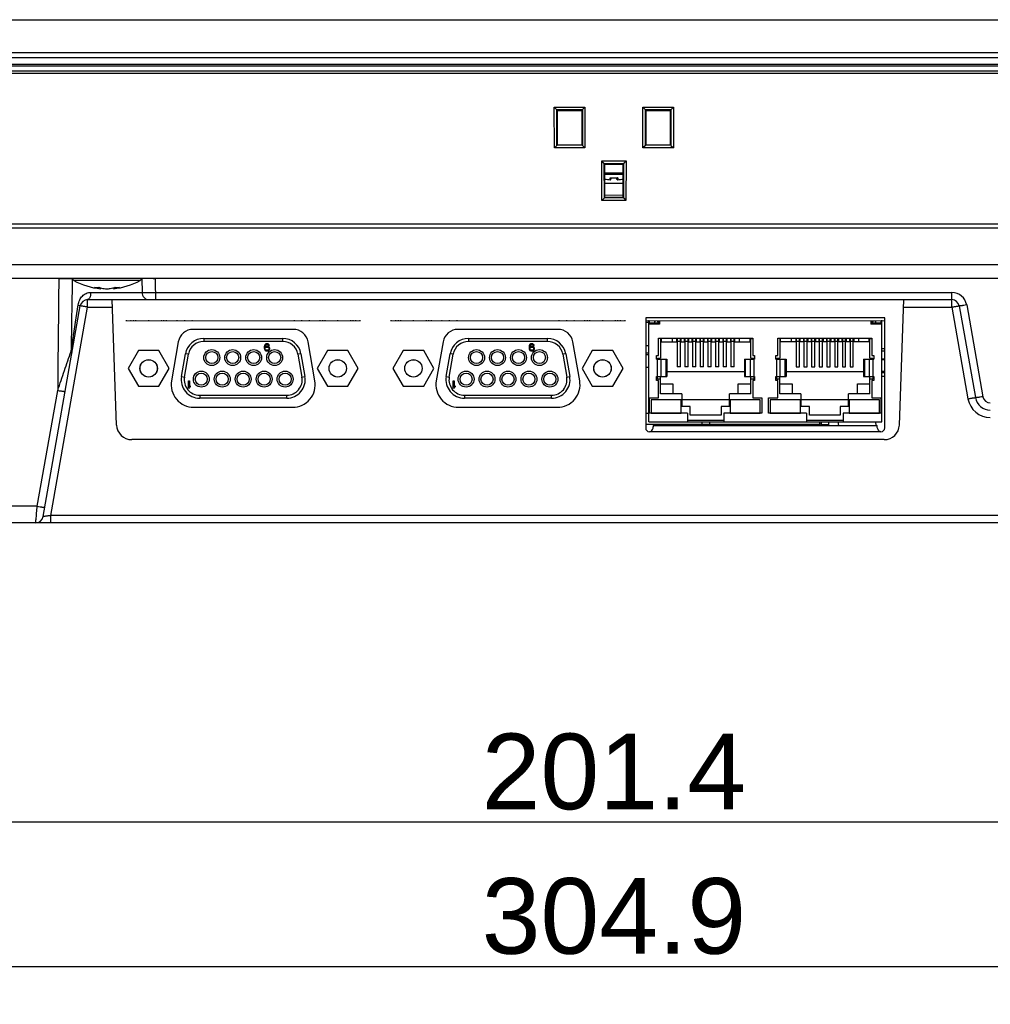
# Model space of a CAD drawing. Header units: millimetres. Extents: x 0 to 1189, y 0 to 841.
# Tile 2 of 29: x 304 to 433, y 186 to 316. Entities that reach past the tile are written whole.
import ezdxf

# ---------------------------------------------------------------- set-up
doc = ezdxf.new("R2010")
doc.units = ezdxf.units.MM
doc.layers.add('11_COMPONENTS', color=7, linetype='Continuous')
doc.styles.get("Standard").update_dxf_attribs({"font": 'ARIAL.TTF'})
doc.dimstyles.new('WALL', dxfattribs={"dimtxt": 10, "dimasz": 8, "dimexe": 5, "dimexo": 5, "dimgap": 1.5, "dimtad": 1, "dimtoh": 1, "dimdsep": 46, "dimtxsty": 'Standard', "dimcen": 0, "dimadec": 0, "dimazin": 0, "dimtp": 0.001, "dimtm": 0.001, "dimtfac": 1, "dimtofl": 0, "dimtmove": 0, "dimatfit": 3, "dimfxl": 1, "dimtolj": 1, "dimarcsym": 0})

# ---------------------------------------------------------------- blocks, each defined once
blk = doc.blocks.new('*D23')
at = {"color": 0, "lineweight": -2}
for p, q in [((230.45, 304.33), (230.45, 186.3)), ((535.33, 304.33), (535.33, 186.3)), ((238.45, 191.3), (527.33, 191.3))]:
    blk.add_line(p, q, dxfattribs=at)
at = {"color": 0}
for points in [[(238.45, 192.63), (238.45, 189.97), (230.45, 191.3)], [(527.33, 192.63), (527.33, 189.97), (535.33, 191.3)]]:
    blk.add_solid(points, dxfattribs=at)
at = {"layer": 'Defpoints', "color": 0}
for p in [(230.45, 309.33), (535.33, 309.33), (535.33, 191.3)]:
    blk.add_point(p, dxfattribs=at)
at = {"color": 0, "insert": (382.89, 197.91), "char_height": 10, "attachment_point": 5}
blk.add_mtext('\\A1;304.9', dxfattribs=at)
blk = doc.blocks.new('*D24')
at = {"color": 0, "lineweight": -2}
for p, q in [((282.19, 277.23), (282.19, 205.4)), ((483.59, 277.23), (483.59, 205.4)), ((290.19, 210.4), (475.59, 210.4))]:
    blk.add_line(p, q, dxfattribs=at)
at = {"color": 0}
for points in [[(290.19, 211.73), (290.19, 209.07), (282.19, 210.4)], [(475.59, 211.73), (475.59, 209.07), (483.59, 210.4)]]:
    blk.add_solid(points, dxfattribs=at)
at = {"layer": 'Defpoints', "color": 0}
for p in [(282.19, 282.23), (483.59, 282.23), (483.59, 210.4)]:
    blk.add_point(p, dxfattribs=at)
at = {"color": 0, "insert": (382.89, 217.01), "char_height": 10, "attachment_point": 5}
blk.add_mtext('\\A1;201.4', dxfattribs=at)

msp = doc.modelspace()

# ---------------------------------------------------------------- linework, layer by layer
at = {"layer": '11_COMPONENTS', "linetype": 'Continuous'}
for p, q in [((226.734, 316.43), (539.041, 316.43)), ((222.888, 311.43), (542.888, 311.43)), ((224.41, 312.087), (541.366, 312.087)), ((541.188, 310.53), (224.588, 310.53)), ((539.883, 310.28), (225.893, 310.28)), ((539.507, 309.63), (226.268, 309.63)), ((538.988, 309.33), (226.788, 309.33)), ((375.025, 299.48), (375.012, 304.885)), ((375.322, 304.57), (375.012, 304.885)), ((375.012, 304.885), (379.064, 304.885)), ((375.322, 304.57), (378.754, 304.57)), ((375.322, 304.57), (375.346, 304.568)), ((375.357, 299.801), (375.346, 304.568)), ((375.438, 304.43), (375.346, 304.568)), ((378.638, 304.43), (378.73, 304.568)), ((378.73, 304.568), (378.718, 299.801)), ((378.73, 304.568), (378.754, 304.57)), ((378.754, 304.57), (379.064, 304.885)), ((379.064, 304.885), (379.051, 299.48)), ((386.725, 299.48), (386.712, 304.885)), ((386.712, 304.885), (390.764, 304.885)), ((387.022, 304.57), (386.712, 304.885)), ((387.022, 304.57), (390.454, 304.57)), ((387.022, 304.57), (387.046, 304.568)), ((387.057, 299.801), (387.046, 304.568)), ((387.138, 304.43), (387.046, 304.568)), ((390.338, 304.43), (390.43, 304.568)), ((390.43, 304.568), (390.418, 299.801)), ((390.43, 304.568), (390.454, 304.57)), ((390.454, 304.57), (390.764, 304.885)), ((390.764, 304.885), (390.751, 299.48)), ((375.438, 299.83), (375.438, 304.43)), ((375.438, 304.43), (378.638, 304.43)), ((378.638, 304.43), (378.638, 299.83)), ((387.138, 299.83), (387.138, 304.43)), ((387.138, 304.43), (390.338, 304.43)), ((390.338, 304.43), (390.338, 299.83)), ((375.357, 299.801), (375.025, 299.48)), ((379.051, 299.48), (375.025, 299.48)), ((375.357, 299.801), (375.358, 299.83)), ((378.717, 299.83), (375.358, 299.83)), ((378.717, 299.83), (378.718, 299.801)), ((378.718, 299.801), (379.051, 299.48)), ((387.057, 299.801), (386.725, 299.48)), ((390.751, 299.48), (386.725, 299.48)), ((387.057, 299.801), (387.058, 299.83)), ((390.417, 299.83), (387.058, 299.83)), ((390.417, 299.83), (390.418, 299.801)), ((390.418, 299.801), (390.751, 299.48)), ((381.292, 292.548), (381.279, 297.759)), ((381.279, 297.759), (384.496, 297.759)), ((381.589, 297.444), (381.279, 297.759)), ((381.589, 297.444), (384.187, 297.444)), ((381.589, 297.444), (381.613, 297.442)), ((381.624, 292.875), (381.613, 297.442)), ((381.688, 297.33), (381.613, 297.442)), ((381.688, 292.93), (381.688, 297.33)), ((381.688, 297.33), (384.088, 297.33)), ((384.088, 297.33), (384.163, 297.442)), ((384.088, 297.33), (384.088, 292.93)), ((384.163, 297.442), (384.151, 292.875)), ((384.163, 297.442), (384.187, 297.444)), ((384.187, 297.444), (384.496, 297.759)), ((384.496, 297.759), (384.484, 292.548)), ((384.088, 296.147), (381.688, 296.147)), ((384.088, 295.972), (381.688, 295.972)), ((382.379, 295.273), (382.379, 295.538)), ((382.488, 295.525), (382.488, 295.365)), ((383.288, 295.365), (383.288, 295.525)), ((383.396, 295.538), (383.396, 295.273)), ((381.688, 294.83), (384.088, 294.83)), ((381.624, 292.875), (381.292, 292.548)), ((381.624, 292.875), (381.625, 292.899)), ((381.688, 292.93), (381.625, 292.899)), ((384.151, 292.899), (381.625, 292.899)), ((384.088, 292.93), (381.688, 292.93)), ((384.088, 292.93), (384.151, 292.899)), ((384.151, 292.899), (384.151, 292.875)), ((384.151, 292.875), (384.484, 292.548)), ((384.484, 292.548), (381.292, 292.548)), ((231.488, 289.43), (534.287, 289.43)), ((231.515, 288.93), (534.261, 288.93)), ((528.012, 284.021), (237.764, 284.021)), ((525.233, 282.23), (235.766, 282.23)), ((320.282, 281.976), (311.494, 281.976)), ((320.483, 282.186), (320.514, 280.395)), ((313.737, 280.395), (320.514, 280.395)), ((315.043, 280.873), (315.053, 280.988)), ((316.733, 280.873), (316.723, 280.987)), ((322.279, 280.378), (322.279, 279.43)), ((322.279, 280.378), (427.549, 280.378)), ((427.549, 278.448), (427.549, 280.378)), ((307.432, 250.757), (312.342, 278.604)), ((313.327, 278.448), (313.327, 279.43)), ((313.327, 279.43), (427.549, 279.43)), ((317.154, 262.86), (316.575, 279.43)), ((420.622, 262.86), (421.201, 279.43)), ((428.534, 278.604), (430.671, 266.483)), ((429.518, 278.725), (431.656, 266.604)), ((308.472, 250.913), (313.327, 278.448)), ((313.327, 278.448), (316.609, 278.448)), ((421.166, 278.448), (427.549, 278.448)), ((427.549, 278.448), (429.686, 266.327)), ((318.5, 276.63), (318.375, 276.63)), ((318.5, 276.63), (318.375, 276.63)), ((318.5, 276.63), (318.375, 276.63)), ((319.098, 276.63), (318.973, 276.63)), ((319.098, 276.63), (318.973, 276.63)), ((319.098, 276.63), (318.973, 276.63)), ((319.098, 276.63), (318.973, 276.63)), ((319.098, 276.63), (318.973, 276.63)), ((319.098, 276.63), (318.973, 276.63)), ((319.45, 276.63), (319.325, 276.63)), ((319.45, 276.63), (319.325, 276.63)), ((319.45, 276.63), (319.325, 276.63)), ((319.45, 276.63), (319.325, 276.63)), ((319.45, 276.63), (319.325, 276.63)), ((319.45, 276.63), (319.325, 276.63)), ((319.45, 276.63), (319.325, 276.63)), ((319.45, 276.63), (319.325, 276.63)), ((319.45, 276.63), (319.325, 276.63)), ((319.45, 276.63), (319.325, 276.63)), ((319.45, 276.63), (319.325, 276.63)), ((319.45, 276.63), (319.325, 276.63)), ((319.45, 276.63), (319.325, 276.63)), ((319.45, 276.63), (319.325, 276.63)), ((319.75, 276.63), (319.625, 276.63)), ((319.75, 276.63), (319.625, 276.63)), ((319.75, 276.63), (319.625, 276.63)), ((319.75, 276.63), (319.625, 276.63)), ((321.45, 276.63), (321.325, 276.63)), ((321.45, 276.63), (321.325, 276.63)), ((321.45, 276.63), (321.325, 276.63)), ((321.45, 276.63), (321.325, 276.63)), ((321.45, 276.63), (321.325, 276.63)), ((321.45, 276.63), (321.325, 276.63)), ((321.45, 276.63), (321.325, 276.63)), ((321.45, 276.63), (321.325, 276.63)), ((321.45, 276.63), (321.325, 276.63)), ((321.45, 276.63), (321.325, 276.63)), ((321.45, 276.63), (321.325, 276.63)), ((321.45, 276.63), (321.325, 276.63)), ((323.15, 276.63), (323.025, 276.63)), ((323.15, 276.63), (323.025, 276.63)), ((323.15, 276.63), (323.025, 276.63)), ((323.15, 276.63), (323.025, 276.63)), ((323.45, 276.63), (323.325, 276.63)), ((323.45, 276.63), (323.325, 276.63)), ((323.45, 276.63), (323.325, 276.63)), ((323.45, 276.63), (323.325, 276.63)), ((323.45, 276.63), (323.325, 276.63)), ((323.45, 276.63), (323.325, 276.63)), ((323.45, 276.63), (323.325, 276.63)), ((323.45, 276.63), (323.325, 276.63)), ((323.45, 276.63), (323.325, 276.63)), ((323.45, 276.63), (323.325, 276.63)), ((323.45, 276.63), (323.325, 276.63)), ((323.45, 276.63), (323.325, 276.63)), ((323.45, 276.63), (323.325, 276.63)), ((323.45, 276.63), (323.325, 276.63)), ((323.803, 276.63), (323.678, 276.63)), ((323.803, 276.63), (323.678, 276.63)), ((323.803, 276.63), (323.678, 276.63)), ((323.803, 276.63), (323.678, 276.63)), ((323.803, 276.63), (323.678, 276.63)), ((323.803, 276.63), (323.678, 276.63)), ((325.204, 276.63), (325.079, 276.63)), ((325.204, 276.63), (325.079, 276.63)), ((326.204, 276.63), (326.079, 276.63)), ((326.204, 276.63), (326.079, 276.63)), ((326.204, 276.63), (326.079, 276.63)), ((326.204, 276.63), (326.079, 276.63)), ((326.204, 276.63), (326.079, 276.63)), ((326.204, 276.63), (326.079, 276.63)), ((326.204, 276.63), (326.079, 276.63)), ((326.204, 276.63), (326.079, 276.63)), ((327.204, 276.63), (327.079, 276.63)), ((327.204, 276.63), (327.079, 276.63)), ((327.204, 276.63), (327.079, 276.63)), ((327.204, 276.63), (327.079, 276.63)), ((340.697, 276.63), (340.572, 276.63)), ((340.697, 276.63), (340.572, 276.63)), ((340.697, 276.63), (340.572, 276.63)), ((340.697, 276.63), (340.572, 276.63)), ((341.697, 276.63), (341.572, 276.63)), ((341.697, 276.63), (341.572, 276.63)), ((341.697, 276.63), (341.572, 276.63)), ((341.697, 276.63), (341.572, 276.63)), ((341.697, 276.63), (341.572, 276.63)), ((341.697, 276.63), (341.572, 276.63)), ((341.697, 276.63), (341.572, 276.63)), ((341.697, 276.63), (341.572, 276.63)), ((342.697, 276.63), (342.572, 276.63)), ((342.697, 276.63), (342.572, 276.63)), ((344.098, 276.63), (343.973, 276.63)), ((344.098, 276.63), (343.973, 276.63)), ((344.098, 276.63), (343.973, 276.63)), ((344.098, 276.63), (343.973, 276.63)), ((344.45, 276.63), (344.325, 276.63)), ((344.45, 276.63), (344.325, 276.63)), ((344.45, 276.63), (344.325, 276.63)), ((344.45, 276.63), (344.325, 276.63)), ((344.45, 276.63), (344.325, 276.63)), ((344.45, 276.63), (344.325, 276.63)), ((344.45, 276.63), (344.325, 276.63)), ((344.45, 276.63), (344.325, 276.63)), ((344.75, 276.63), (344.625, 276.63)), ((344.75, 276.63), (344.625, 276.63)), ((346.45, 276.63), (346.325, 276.63)), ((346.45, 276.63), (346.325, 276.63)), ((346.45, 276.63), (346.325, 276.63)), ((346.45, 276.63), (346.325, 276.63)), ((346.45, 276.63), (346.325, 276.63)), ((346.45, 276.63), (346.325, 276.63)), ((348.15, 276.63), (348.025, 276.63)), ((348.15, 276.63), (348.025, 276.63)), ((348.45, 276.63), (348.325, 276.63)), ((348.45, 276.63), (348.325, 276.63)), ((348.45, 276.63), (348.325, 276.63)), ((348.45, 276.63), (348.325, 276.63)), ((348.45, 276.63), (348.325, 276.63)), ((348.45, 276.63), (348.325, 276.63)), ((348.45, 276.63), (348.325, 276.63)), ((348.45, 276.63), (348.325, 276.63)), ((348.803, 276.63), (348.678, 276.63)), ((348.803, 276.63), (348.678, 276.63)), ((348.803, 276.63), (348.678, 276.63)), ((348.803, 276.63), (348.678, 276.63)), ((348.803, 276.63), (348.678, 276.63)), ((348.803, 276.63), (348.678, 276.63)), ((349.4, 276.63), (349.275, 276.63)), ((349.4, 276.63), (349.275, 276.63)), ((349.4, 276.63), (349.275, 276.63)), ((349.4, 276.63), (349.275, 276.63)), ((353.5, 276.63), (353.375, 276.63)), ((353.5, 276.63), (353.375, 276.63)), ((353.5, 276.63), (353.375, 276.63)), ((354.098, 276.63), (353.973, 276.63)), ((354.098, 276.63), (353.973, 276.63)), ((354.098, 276.63), (353.973, 276.63)), ((354.098, 276.63), (353.973, 276.63)), ((354.098, 276.63), (353.973, 276.63)), ((354.098, 276.63), (353.973, 276.63)), ((354.45, 276.63), (354.325, 276.63)), ((354.45, 276.63), (354.325, 276.63)), ((354.45, 276.63), (354.325, 276.63)), ((354.45, 276.63), (354.325, 276.63)), ((354.45, 276.63), (354.325, 276.63)), ((354.45, 276.63), (354.325, 276.63)), ((354.45, 276.63), (354.325, 276.63)), ((354.45, 276.63), (354.325, 276.63)), ((354.45, 276.63), (354.325, 276.63)), ((354.45, 276.63), (354.325, 276.63)), ((354.45, 276.63), (354.325, 276.63)), ((354.45, 276.63), (354.325, 276.63)), ((354.45, 276.63), (354.325, 276.63)), ((354.45, 276.63), (354.325, 276.63)), ((354.75, 276.63), (354.625, 276.63)), ((354.75, 276.63), (354.625, 276.63)), ((354.75, 276.63), (354.625, 276.63)), ((354.75, 276.63), (354.625, 276.63)), ((356.45, 276.63), (356.325, 276.63)), ((356.45, 276.63), (356.325, 276.63)), ((356.45, 276.63), (356.325, 276.63)), ((356.45, 276.63), (356.325, 276.63)), ((356.45, 276.63), (356.325, 276.63)), ((356.45, 276.63), (356.325, 276.63)), ((356.45, 276.63), (356.325, 276.63)), ((356.45, 276.63), (356.325, 276.63)), ((356.45, 276.63), (356.325, 276.63)), ((356.45, 276.63), (356.325, 276.63)), ((356.45, 276.63), (356.325, 276.63)), ((356.45, 276.63), (356.325, 276.63)), ((358.15, 276.63), (358.025, 276.63)), ((358.15, 276.63), (358.025, 276.63)), ((358.15, 276.63), (358.025, 276.63)), ((358.15, 276.63), (358.025, 276.63)), ((358.45, 276.63), (358.325, 276.63)), ((358.45, 276.63), (358.325, 276.63)), ((358.45, 276.63), (358.325, 276.63)), ((358.45, 276.63), (358.325, 276.63)), ((358.45, 276.63), (358.325, 276.63)), ((358.45, 276.63), (358.325, 276.63)), ((358.45, 276.63), (358.325, 276.63)), ((358.45, 276.63), (358.325, 276.63)), ((358.45, 276.63), (358.325, 276.63)), ((358.45, 276.63), (358.325, 276.63)), ((358.45, 276.63), (358.325, 276.63)), ((358.45, 276.63), (358.325, 276.63)), ((358.45, 276.63), (358.325, 276.63)), ((358.45, 276.63), (358.325, 276.63)), ((358.803, 276.63), (358.678, 276.63)), ((358.803, 276.63), (358.678, 276.63)), ((358.803, 276.63), (358.678, 276.63)), ((358.803, 276.63), (358.678, 276.63)), ((358.803, 276.63), (358.678, 276.63)), ((358.803, 276.63), (358.678, 276.63)), ((360.204, 276.63), (360.079, 276.63)), ((360.204, 276.63), (360.079, 276.63)), ((361.204, 276.63), (361.079, 276.63)), ((361.204, 276.63), (361.079, 276.63)), ((361.204, 276.63), (361.079, 276.63)), ((361.204, 276.63), (361.079, 276.63)), ((361.204, 276.63), (361.079, 276.63)), ((361.204, 276.63), (361.079, 276.63)), ((361.204, 276.63), (361.079, 276.63)), ((361.204, 276.63), (361.079, 276.63)), ((362.204, 276.63), (362.079, 276.63)), ((362.204, 276.63), (362.079, 276.63)), ((362.204, 276.63), (362.079, 276.63)), ((362.204, 276.63), (362.079, 276.63)), ((375.697, 276.63), (375.572, 276.63)), ((375.697, 276.63), (375.572, 276.63)), ((375.697, 276.63), (375.572, 276.63)), ((375.697, 276.63), (375.572, 276.63)), ((376.697, 276.63), (376.572, 276.63)), ((376.697, 276.63), (376.572, 276.63)), ((376.697, 276.63), (376.572, 276.63)), ((376.697, 276.63), (376.572, 276.63)), ((376.697, 276.63), (376.572, 276.63)), ((376.697, 276.63), (376.572, 276.63)), ((376.697, 276.63), (376.572, 276.63)), ((376.697, 276.63), (376.572, 276.63)), ((377.697, 276.63), (377.572, 276.63)), ((377.697, 276.63), (377.572, 276.63)), ((379.098, 276.63), (378.973, 276.63)), ((379.098, 276.63), (378.973, 276.63)), ((379.098, 276.63), (378.973, 276.63)), ((379.098, 276.63), (378.973, 276.63)), ((379.45, 276.63), (379.325, 276.63)), ((379.45, 276.63), (379.325, 276.63)), ((379.45, 276.63), (379.325, 276.63)), ((379.45, 276.63), (379.325, 276.63)), ((379.45, 276.63), (379.325, 276.63)), ((379.45, 276.63), (379.325, 276.63)), ((379.45, 276.63), (379.325, 276.63)), ((379.45, 276.63), (379.325, 276.63)), ((379.75, 276.63), (379.625, 276.63)), ((379.75, 276.63), (379.625, 276.63)), ((381.45, 276.63), (381.325, 276.63)), ((381.45, 276.63), (381.325, 276.63)), ((381.45, 276.63), (381.325, 276.63)), ((381.45, 276.63), (381.325, 276.63)), ((381.45, 276.63), (381.325, 276.63)), ((381.45, 276.63), (381.325, 276.63)), ((383.15, 276.63), (383.025, 276.63)), ((383.15, 276.63), (383.025, 276.63)), ((383.45, 276.63), (383.325, 276.63)), ((383.45, 276.63), (383.325, 276.63)), ((383.45, 276.63), (383.325, 276.63)), ((383.45, 276.63), (383.325, 276.63)), ((383.45, 276.63), (383.325, 276.63)), ((383.45, 276.63), (383.325, 276.63)), ((383.45, 276.63), (383.325, 276.63)), ((383.45, 276.63), (383.325, 276.63)), ((383.803, 276.63), (383.678, 276.63)), ((383.803, 276.63), (383.678, 276.63)), ((383.803, 276.63), (383.678, 276.63)), ((383.803, 276.63), (383.678, 276.63)), ((383.803, 276.63), (383.678, 276.63)), ((383.803, 276.63), (383.678, 276.63)), ((384.4, 276.63), (384.275, 276.63)), ((384.4, 276.63), (384.275, 276.63)), ((384.4, 276.63), (384.275, 276.63)), ((384.4, 276.63), (384.275, 276.63)), ((418.688, 277.03), (387.088, 277.03)), ((387.088, 277.03), (387.088, 262.48)), ((387.488, 276.43), (387.088, 276.43)), ((387.565, 276.63), (387.44, 276.63)), ((387.488, 263.295), (387.488, 276.63)), ((388.918, 276.318), (387.488, 276.318)), ((388.918, 276.198), (387.488, 276.198)), ((387.563, 276.63), (387.563, 276.318)), ((388.296, 276.318), (388.296, 276.63)), ((388.677, 276.508), (388.677, 276.318)), ((388.794, 276.63), (388.794, 276.318)), ((388.918, 276.63), (388.918, 276.198)), ((416.858, 276.63), (416.858, 276.198)), ((418.288, 276.318), (416.858, 276.318)), ((418.288, 276.198), (416.858, 276.198)), ((416.981, 276.318), (416.981, 276.63)), ((417.099, 276.318), (417.099, 276.508)), ((417.48, 276.63), (417.48, 276.318)), ((418.335, 276.63), (418.21, 276.63)), ((418.213, 276.318), (418.213, 276.63)), ((418.288, 263.295), (418.288, 276.63)), ((418.688, 262.48), (418.688, 277.03)), ((340.493, 275.5), (327.282, 275.5)), ((375.493, 275.5), (362.282, 275.5)), ((325.313, 273.848), (324.409, 268.721)), ((328.667, 274.3), (328.667, 273.9)), ((328.667, 274.3), (339.109, 274.3)), ((339.109, 273.9), (328.667, 273.9)), ((336.695, 273.337), (336.675, 273.196)), ((336.735, 273.439), (336.695, 273.337)), ((336.794, 273.519), (336.735, 273.439)), ((336.774, 273.196), (336.794, 273.317)), ((336.893, 273.58), (336.794, 273.519)), ((336.794, 273.317), (336.814, 273.378)), ((336.814, 273.378), (336.853, 273.439)), ((336.853, 273.439), (336.913, 273.479)), ((336.992, 273.6), (336.893, 273.58)), ((336.913, 273.479), (336.972, 273.499)), ((336.972, 273.499), (337.091, 273.499)), ((337.071, 273.6), (336.992, 273.6)), ((337.17, 273.58), (337.071, 273.6)), ((337.091, 273.499), (337.15, 273.479)), ((337.15, 273.479), (337.21, 273.439)), ((337.269, 273.519), (337.17, 273.58)), ((337.21, 273.439), (337.249, 273.378)), ((337.249, 273.378), (337.348, 273.378)), ((337.328, 273.439), (337.269, 273.519)), ((337.348, 273.378), (337.328, 273.439)), ((339.109, 273.9), (339.109, 274.3)), ((343.367, 268.721), (342.463, 273.848)), ((360.313, 273.848), (359.409, 268.721)), ((363.667, 274.3), (363.667, 273.9)), ((363.667, 274.3), (374.109, 274.3)), ((374.109, 273.9), (363.667, 273.9)), ((371.695, 273.337), (371.675, 273.196)), ((371.735, 273.439), (371.695, 273.337)), ((371.794, 273.519), (371.735, 273.439)), ((371.774, 273.196), (371.794, 273.317)), ((371.893, 273.58), (371.794, 273.519)), ((371.794, 273.317), (371.814, 273.378)), ((371.814, 273.378), (371.853, 273.439)), ((371.853, 273.439), (371.913, 273.479)), ((371.992, 273.6), (371.893, 273.58)), ((371.913, 273.479), (371.972, 273.499)), ((371.972, 273.499), (372.091, 273.499)), ((372.071, 273.6), (371.992, 273.6)), ((372.17, 273.58), (372.071, 273.6)), ((372.091, 273.499), (372.15, 273.479)), ((372.15, 273.479), (372.21, 273.439)), ((372.269, 273.519), (372.17, 273.58)), ((372.21, 273.439), (372.249, 273.378)), ((372.249, 273.378), (372.348, 273.378)), ((372.328, 273.439), (372.269, 273.519)), ((372.348, 273.378), (372.328, 273.439)), ((374.109, 273.9), (374.109, 274.3)), ((378.367, 268.721), (377.463, 273.848)), ((387.488, 273.33), (387.088, 273.33)), ((388.791, 274.344), (401.237, 274.344)), ((388.791, 272.058), (388.791, 274.344)), ((389.058, 274.344), (389.058, 271.695)), ((389.172, 273.854), (389.172, 274.344)), ((389.172, 273.854), (391.178, 273.854)), ((390.569, 274.344), (390.569, 273.854)), ((391.178, 274.344), (391.178, 273.854)), ((391.242, 274.057), (391.178, 274.057)), ((391.242, 274.344), (391.242, 270.565)), ((391.674, 273.894), (391.242, 273.894)), ((391.674, 270.565), (391.674, 274.344)), ((391.737, 274.057), (391.674, 274.057)), ((391.737, 274.344), (391.737, 273.854)), ((391.737, 273.854), (392.194, 273.854)), ((392.194, 274.344), (392.194, 273.854)), ((392.258, 274.057), (392.194, 274.057)), ((392.258, 274.344), (392.258, 270.565)), ((392.69, 273.894), (392.258, 273.894)), ((392.69, 270.565), (392.69, 274.344)), ((392.753, 274.057), (392.69, 274.057)), ((392.753, 274.344), (392.753, 273.854)), ((392.753, 273.854), (393.21, 273.854)), ((393.21, 274.344), (393.21, 273.854)), ((393.274, 274.057), (393.21, 274.057)), ((393.274, 274.344), (393.274, 270.565)), ((393.706, 273.894), (393.274, 273.894)), ((393.706, 270.565), (393.706, 274.344)), ((393.769, 274.057), (393.706, 274.057)), ((393.769, 274.344), (393.769, 273.854)), ((393.769, 273.854), (394.226, 273.854)), ((394.226, 274.344), (394.226, 273.854)), ((394.29, 274.057), (394.226, 274.057)), ((394.29, 274.344), (394.29, 270.565)), ((394.722, 273.894), (394.29, 273.894)), ((394.722, 270.565), (394.722, 274.344)), ((394.785, 274.057), (394.722, 274.057)), ((394.785, 274.344), (394.785, 273.854)), ((394.785, 273.854), (395.242, 273.854)), ((395.242, 274.344), (395.242, 273.854)), ((395.306, 274.057), (395.242, 274.057)), ((395.306, 274.344), (395.306, 270.565)), ((395.738, 273.894), (395.306, 273.894)), ((395.738, 270.565), (395.738, 274.344)), ((395.801, 274.057), (395.738, 274.057)), ((395.801, 274.344), (395.801, 273.854)), ((395.801, 273.854), (396.258, 273.854)), ((396.258, 274.344), (396.258, 273.854)), ((396.322, 274.057), (396.258, 274.057)), ((396.322, 274.344), (396.322, 270.565)), ((396.754, 273.894), (396.322, 273.894)), ((396.754, 270.565), (396.754, 274.344)), ((396.817, 274.057), (396.754, 274.057)), ((396.817, 274.344), (396.817, 273.854)), ((396.817, 273.854), (397.274, 273.854)), ((397.274, 274.344), (397.274, 273.854)), ((397.338, 274.057), (397.274, 274.057)), ((397.338, 274.344), (397.338, 270.565)), ((397.77, 273.894), (397.338, 273.894)), ((397.77, 270.565), (397.77, 274.344)), ((397.833, 274.057), (397.77, 274.057)), ((397.833, 274.344), (397.833, 273.854)), ((397.833, 273.854), (398.29, 273.854)), ((398.29, 274.344), (398.29, 273.854)), ((398.354, 274.057), (398.29, 274.057)), ((398.354, 274.344), (398.354, 270.565)), ((398.786, 273.894), (398.354, 273.894)), ((398.786, 270.565), (398.786, 274.344)), ((398.849, 274.057), (398.786, 274.057)), ((398.849, 274.344), (398.849, 273.854)), ((398.849, 273.854), (400.856, 273.854)), ((399.459, 274.344), (399.459, 273.854)), ((401.237, 274.286), (400.856, 274.286)), ((400.856, 274.286), (400.856, 273.854)), ((400.97, 271.695), (400.97, 274.286)), ((401.237, 274.235), (400.97, 274.235)), ((401.237, 274.344), (401.237, 272.058)), ((404.539, 274.344), (416.985, 274.344)), ((404.539, 272.058), (404.539, 274.344)), ((404.806, 274.344), (404.806, 271.695)), ((404.92, 273.854), (404.92, 274.344)), ((406.926, 273.854), (404.92, 273.854)), ((406.317, 274.344), (406.317, 273.854)), ((406.926, 274.344), (406.926, 273.854)), ((406.99, 274.057), (406.926, 274.057)), ((406.99, 274.344), (406.99, 270.565)), ((407.422, 273.894), (406.99, 273.894)), ((407.422, 270.565), (407.422, 274.344)), ((407.485, 274.057), (407.422, 274.057)), ((407.485, 274.344), (407.485, 273.854)), ((407.942, 273.854), (407.485, 273.854)), ((407.942, 274.344), (407.942, 273.854)), ((408.006, 274.057), (407.942, 274.057)), ((408.006, 274.344), (408.006, 270.565)), ((408.438, 273.894), (408.006, 273.894)), ((408.438, 270.565), (408.438, 274.344)), ((408.501, 274.057), (408.438, 274.057)), ((408.501, 274.344), (408.501, 273.854)), ((408.958, 273.854), (408.501, 273.854)), ((408.958, 274.344), (408.958, 273.854)), ((409.022, 274.057), (408.958, 274.057)), ((409.022, 274.344), (409.022, 270.565)), ((409.454, 273.894), (409.022, 273.894)), ((409.454, 270.565), (409.454, 274.344)), ((409.517, 274.057), (409.454, 274.057)), ((409.517, 274.344), (409.517, 273.854)), ((409.974, 273.854), (409.517, 273.854)), ((409.974, 274.344), (409.974, 273.854)), ((410.038, 274.057), (409.974, 274.057)), ((410.038, 274.344), (410.038, 270.565)), ((410.47, 273.894), (410.038, 273.894)), ((410.47, 270.565), (410.47, 274.344)), ((410.533, 274.057), (410.47, 274.057)), ((410.533, 274.344), (410.533, 273.854)), ((410.99, 273.854), (410.533, 273.854)), ((410.99, 274.344), (410.99, 273.854)), ((411.054, 274.057), (410.99, 274.057)), ((411.054, 274.344), (411.054, 270.565)), ((411.486, 273.894), (411.054, 273.894)), ((411.486, 270.565), (411.486, 274.344)), ((411.549, 274.057), (411.486, 274.057)), ((411.549, 274.344), (411.549, 273.854)), ((412.006, 273.854), (411.549, 273.854)), ((412.006, 274.344), (412.006, 273.854)), ((412.07, 274.057), (412.006, 274.057)), ((412.07, 274.344), (412.07, 270.565)), ((412.502, 273.894), (412.07, 273.894)), ((412.502, 270.565), (412.502, 274.344)), ((412.565, 274.057), (412.502, 274.057)), ((412.565, 274.344), (412.565, 273.854)), ((413.022, 273.854), (412.565, 273.854)), ((413.022, 274.344), (413.022, 273.854)), ((413.086, 274.057), (413.022, 274.057)), ((413.086, 274.344), (413.086, 270.565)), ((413.518, 273.894), (413.086, 273.894)), ((413.518, 270.565), (413.518, 274.344)), ((413.581, 274.057), (413.518, 274.057)), ((413.581, 274.344), (413.581, 273.854)), ((414.038, 273.854), (413.581, 273.854)), ((414.038, 274.344), (414.038, 273.854)), ((414.102, 274.057), (414.038, 274.057)), ((414.102, 274.344), (414.102, 270.565)), ((414.534, 273.894), (414.102, 273.894)), ((414.534, 270.565), (414.534, 274.344)), ((414.597, 274.057), (414.534, 274.057)), ((414.597, 274.344), (414.597, 273.854)), ((416.604, 273.854), (414.597, 273.854)), ((415.207, 274.344), (415.207, 273.854)), ((416.985, 274.286), (416.604, 274.286)), ((416.604, 274.286), (416.604, 273.854)), ((416.718, 271.695), (416.718, 274.286)), ((416.985, 274.235), (416.718, 274.235)), ((416.985, 274.344), (416.985, 272.058)), ((320.039, 272.695), (318.685, 270.35)), ((322.747, 272.695), (320.039, 272.695)), ((324.101, 270.35), (322.747, 272.695)), ((325.725, 269.276), (326.254, 272.276)), ((326.119, 269.206), (326.648, 272.206)), ((326.648, 272.206), (326.254, 272.276)), ((336.675, 273.196), (336.675, 273.054)), ((336.675, 273.054), (336.695, 272.913)), ((336.695, 272.913), (336.735, 272.812)), ((336.735, 272.812), (336.794, 272.731)), ((336.893, 273.236), (336.774, 273.156)), ((336.774, 273.156), (336.774, 273.196)), ((336.794, 272.974), (336.814, 273.034)), ((336.794, 272.933), (336.794, 272.974)), ((336.814, 272.873), (336.794, 272.933)), ((336.794, 272.731), (336.893, 272.67)), ((336.814, 273.034), (336.853, 273.095)), ((336.853, 272.812), (336.814, 272.873)), ((336.853, 273.095), (336.913, 273.135)), ((336.913, 272.771), (336.853, 272.812)), ((336.992, 273.257), (336.893, 273.236)), ((336.893, 272.67), (336.992, 272.65)), ((336.913, 273.135), (336.972, 273.156)), ((336.972, 272.751), (336.913, 272.771)), ((336.972, 273.156), (337.111, 273.156)), ((337.111, 272.751), (336.972, 272.751)), ((337.091, 273.257), (336.992, 273.257)), ((336.992, 272.65), (337.091, 272.65)), ((337.19, 273.236), (337.091, 273.257)), ((337.091, 272.65), (337.19, 272.67)), ((337.111, 273.156), (337.17, 273.135)), ((337.17, 272.771), (337.111, 272.751)), ((337.17, 273.135), (337.229, 273.095)), ((337.229, 272.812), (337.17, 272.771)), ((337.289, 273.176), (337.19, 273.236)), ((337.19, 272.67), (337.289, 272.731)), ((337.229, 273.095), (337.269, 273.034)), ((337.269, 272.873), (337.229, 272.812)), ((337.269, 273.034), (337.289, 272.974)), ((337.289, 272.933), (337.269, 272.873)), ((337.348, 273.095), (337.289, 273.176)), ((337.289, 272.974), (337.289, 272.933)), ((337.289, 272.731), (337.348, 272.812)), ((337.388, 272.994), (337.348, 273.095)), ((337.348, 272.812), (337.388, 272.913)), ((337.388, 272.913), (337.388, 272.994)), ((341.522, 272.276), (341.128, 272.206)), ((341.128, 272.206), (341.657, 269.206)), ((341.522, 272.276), (342.051, 269.276)), ((345.029, 272.695), (343.675, 270.35)), ((347.737, 272.695), (345.029, 272.695)), ((349.091, 270.35), (347.737, 272.695)), ((355.039, 272.695), (353.685, 270.35)), ((357.747, 272.695), (355.039, 272.695)), ((359.101, 270.35), (357.747, 272.695)), ((360.725, 269.276), (361.254, 272.276)), ((361.119, 269.206), (361.648, 272.206)), ((361.648, 272.206), (361.254, 272.276)), ((371.675, 273.196), (371.675, 273.054)), ((371.675, 273.054), (371.695, 272.913)), ((371.695, 272.913), (371.735, 272.812)), ((371.735, 272.812), (371.794, 272.731)), ((371.893, 273.236), (371.774, 273.156)), ((371.774, 273.156), (371.774, 273.196)), ((371.794, 272.974), (371.814, 273.034)), ((371.794, 272.933), (371.794, 272.974)), ((371.814, 272.873), (371.794, 272.933)), ((371.794, 272.731), (371.893, 272.67)), ((371.814, 273.034), (371.853, 273.095)), ((371.853, 272.812), (371.814, 272.873)), ((371.853, 273.095), (371.913, 273.135)), ((371.913, 272.771), (371.853, 272.812)), ((371.992, 273.257), (371.893, 273.236)), ((371.893, 272.67), (371.992, 272.65)), ((371.913, 273.135), (371.972, 273.156)), ((371.972, 272.751), (371.913, 272.771)), ((371.972, 273.156), (372.111, 273.156)), ((372.111, 272.751), (371.972, 272.751)), ((372.091, 273.257), (371.992, 273.257)), ((371.992, 272.65), (372.091, 272.65)), ((372.19, 273.236), (372.091, 273.257)), ((372.091, 272.65), (372.19, 272.67)), ((372.111, 273.156), (372.17, 273.135)), ((372.17, 272.771), (372.111, 272.751)), ((372.17, 273.135), (372.229, 273.095)), ((372.229, 272.812), (372.17, 272.771)), ((372.289, 273.176), (372.19, 273.236)), ((372.19, 272.67), (372.289, 272.731)), ((372.229, 273.095), (372.269, 273.034)), ((372.269, 272.873), (372.229, 272.812)), ((372.269, 273.034), (372.289, 272.974)), ((372.289, 272.933), (372.269, 272.873)), ((372.348, 273.095), (372.289, 273.176)), ((372.289, 272.974), (372.289, 272.933)), ((372.289, 272.731), (372.348, 272.812)), ((372.388, 272.994), (372.348, 273.095)), ((372.348, 272.812), (372.388, 272.913)), ((372.388, 272.913), (372.388, 272.994)), ((376.522, 272.276), (376.128, 272.206)), ((376.128, 272.206), (376.657, 269.206)), ((376.522, 272.276), (377.051, 269.276)), ((380.029, 272.695), (378.675, 270.35)), ((382.737, 272.695), (380.029, 272.695)), ((384.091, 270.35), (382.737, 272.695)), ((387.488, 272.354), (387.088, 272.354)), ((387.488, 272.13), (387.088, 272.13)), ((388.537, 272.058), (388.791, 272.058)), ((388.537, 271.55), (388.537, 272.058)), ((401.237, 272.058), (401.491, 272.058)), ((401.491, 272.058), (401.491, 271.55)), ((404.285, 272.058), (404.539, 272.058)), ((404.285, 271.55), (404.285, 272.058)), ((416.985, 272.058), (417.239, 272.058)), ((417.239, 272.058), (417.239, 271.55)), ((418.688, 272.93), (418.288, 272.93)), ((418.688, 272.63), (418.288, 272.63)), ((388.537, 271.55), (389.896, 271.55)), ((388.664, 271.695), (389.058, 271.695)), ((388.664, 268.901), (388.664, 271.695)), ((389.082, 271.55), (389.082, 269.264)), ((389.777, 269.264), (389.777, 271.55)), ((389.896, 271.55), (389.896, 269.264)), ((400.132, 271.55), (401.491, 271.55)), ((400.132, 271.55), (400.132, 269.264)), ((400.251, 271.55), (400.251, 269.264)), ((400.946, 269.264), (400.946, 271.55)), ((400.97, 271.695), (401.364, 271.695)), ((401.364, 271.695), (401.364, 268.901)), ((404.285, 271.55), (405.644, 271.55)), ((404.412, 271.695), (404.806, 271.695)), ((404.412, 268.901), (404.412, 271.695)), ((404.83, 271.55), (404.83, 269.264)), ((405.525, 269.264), (405.525, 271.55)), ((405.644, 271.55), (405.644, 269.264)), ((415.88, 271.55), (417.239, 271.55)), ((415.88, 271.55), (415.88, 269.264)), ((415.999, 271.55), (415.999, 269.264)), ((416.694, 269.264), (416.694, 271.55)), ((416.718, 271.695), (417.112, 271.695)), ((417.112, 271.695), (417.112, 268.901)), ((418.288, 271.63), (418.688, 271.63)), ((418.288, 271.53), (418.688, 271.53)), ((318.685, 270.35), (320.039, 268.005)), ((322.747, 268.005), (324.101, 270.35)), ((343.675, 270.35), (345.029, 268.005)), ((347.737, 268.005), (349.091, 270.35)), ((353.685, 270.35), (355.039, 268.005)), ((357.747, 268.005), (359.101, 270.35)), ((378.675, 270.35), (380.029, 268.005)), ((382.737, 268.005), (384.091, 270.35)), ((387.488, 270.478), (387.088, 270.478)), ((389.896, 269.917), (400.132, 269.917)), ((391.674, 270.565), (391.242, 270.565)), ((392.69, 270.565), (392.258, 270.565)), ((393.706, 270.565), (393.274, 270.565)), ((394.722, 270.565), (394.29, 270.565)), ((395.738, 270.565), (395.306, 270.565)), ((396.754, 270.565), (396.322, 270.565)), ((397.77, 270.565), (397.338, 270.565)), ((398.786, 270.565), (398.354, 270.565)), ((405.644, 269.917), (415.88, 269.917)), ((406.99, 270.565), (407.422, 270.565)), ((408.006, 270.565), (408.438, 270.565)), ((409.022, 270.565), (409.454, 270.565)), ((410.038, 270.565), (410.47, 270.565)), ((411.054, 270.565), (411.486, 270.565)), ((412.07, 270.565), (412.502, 270.565)), ((413.086, 270.565), (413.518, 270.565)), ((414.102, 270.565), (414.534, 270.565)), ((418.688, 269.947), (418.288, 269.947)), ((418.688, 269.772), (418.288, 269.772)), ((325.725, 269.276), (326.119, 269.206)), ((326.65, 267.75), (326.65, 268.7)), ((326.65, 268.7), (326.769, 268.7)), ((326.769, 268.7), (326.769, 267.912)), ((341.657, 269.206), (342.051, 269.276)), ((360.725, 269.276), (361.119, 269.206)), ((361.65, 267.75), (361.65, 268.7)), ((361.65, 268.7), (361.769, 268.7)), ((361.769, 268.7), (361.769, 267.912)), ((376.657, 269.206), (377.051, 269.276)), ((388.537, 269.264), (389.896, 269.264)), ((388.537, 268.756), (388.537, 269.264)), ((388.791, 268.756), (388.537, 268.756)), ((389.058, 268.901), (388.664, 268.901)), ((388.791, 266.47), (388.791, 268.756)), ((389.058, 266.971), (389.058, 269.264)), ((389.058, 268.291), (390.696, 268.291)), ((390.696, 268.291), (390.696, 266.971)), ((399.332, 268.291), (400.97, 268.291)), ((399.332, 266.971), (399.332, 268.291)), ((400.132, 269.264), (401.491, 269.264)), ((400.97, 266.971), (400.97, 269.264)), ((401.364, 268.901), (400.97, 268.901)), ((401.491, 268.756), (401.237, 268.756)), ((401.237, 268.756), (401.237, 266.47)), ((401.491, 269.264), (401.491, 268.756)), ((404.285, 269.264), (405.644, 269.264)), ((404.285, 268.756), (404.285, 269.264)), ((404.539, 268.756), (404.285, 268.756)), ((404.806, 268.901), (404.412, 268.901)), ((404.539, 266.47), (404.539, 268.756)), ((404.806, 266.971), (404.806, 269.264)), ((404.806, 268.291), (406.444, 268.291)), ((406.444, 268.291), (406.444, 266.971)), ((415.08, 268.291), (416.718, 268.291)), ((415.08, 266.971), (415.08, 268.291)), ((415.88, 269.264), (417.239, 269.264)), ((416.718, 266.971), (416.718, 269.264)), ((417.112, 268.901), (416.718, 268.901)), ((417.239, 268.756), (416.985, 268.756)), ((416.985, 268.756), (416.985, 266.47)), ((417.239, 269.264), (417.239, 268.756)), ((306.665, 252.116), (309.366, 267.433)), ((320.039, 268.005), (322.747, 268.005)), ((326.769, 267.75), (326.65, 267.75)), ((326.888, 268.053), (326.769, 267.912)), ((326.769, 267.75), (326.888, 267.892)), ((326.888, 268.053), (326.888, 267.892)), ((328.138, 266.8), (328.138, 266.4)), ((328.138, 266.8), (339.638, 266.8)), ((339.638, 266.4), (339.638, 266.8)), ((345.029, 268.005), (347.737, 268.005)), ((355.039, 268.005), (357.747, 268.005)), ((361.769, 267.75), (361.65, 267.75)), ((361.888, 268.053), (361.769, 267.912)), ((361.769, 267.75), (361.888, 267.892)), ((361.888, 268.053), (361.888, 267.892)), ((363.138, 266.8), (363.138, 266.4)), ((363.138, 266.8), (374.638, 266.8)), ((374.638, 266.4), (374.638, 266.8)), ((380.029, 268.005), (382.737, 268.005)), ((391.864, 266.971), (389.058, 266.971)), ((391.864, 266.971), (391.864, 265.294)), ((400.97, 266.971), (398.163, 266.971)), ((398.163, 265.294), (398.163, 266.971)), ((407.612, 266.971), (404.806, 266.971)), ((407.612, 266.971), (407.612, 265.294)), ((416.718, 266.971), (413.911, 266.971)), ((413.911, 265.294), (413.911, 266.971)), ((339.638, 266.4), (328.138, 266.4)), ((374.638, 266.4), (363.138, 266.4)), ((387.584, 266.47), (388.791, 266.47)), ((387.584, 264.438), (387.584, 266.47)), ((391.788, 266.196), (387.8, 266.196)), ((387.8, 266.196), (387.8, 264.443)), ((391.788, 264.443), (391.788, 266.196)), ((391.864, 266.234), (398.163, 266.234)), ((402.227, 266.196), (398.24, 266.196)), ((398.24, 266.196), (398.24, 264.443)), ((401.237, 266.47), (402.443, 266.47)), ((402.227, 264.443), (402.227, 266.196)), ((402.443, 266.47), (402.443, 264.438)), ((403.332, 266.47), (404.539, 266.47)), ((403.332, 264.438), (403.332, 266.47)), ((407.536, 266.196), (403.548, 266.196)), ((403.548, 266.196), (403.548, 264.443)), ((407.536, 264.443), (407.536, 266.196)), ((407.612, 266.234), (413.911, 266.234)), ((417.975, 266.196), (413.988, 266.196)), ((413.988, 266.196), (413.988, 264.443)), ((416.985, 266.47), (418.191, 266.47)), ((417.975, 264.443), (417.975, 266.196)), ((418.191, 266.47), (418.191, 264.438)), ((327.363, 265.2), (340.412, 265.2)), ((362.363, 265.2), (375.412, 265.2)), ((387.088, 264.43), (387.488, 264.43)), ((392.601, 264.438), (387.584, 264.438)), ((387.8, 264.443), (391.788, 264.443)), ((392.982, 265.294), (391.864, 265.294)), ((392.601, 264.438), (392.601, 263.295)), ((392.982, 264.151), (392.982, 265.294)), ((398.163, 265.294), (397.046, 265.294)), ((397.046, 265.294), (397.046, 264.151)), ((402.443, 264.438), (397.427, 264.438)), ((397.427, 264.438), (397.427, 263.295)), ((398.24, 264.443), (402.227, 264.443)), ((408.349, 264.438), (403.332, 264.438)), ((403.548, 264.443), (407.536, 264.443)), ((408.73, 265.294), (407.612, 265.294)), ((408.349, 264.438), (408.349, 263.295)), ((408.73, 264.151), (408.73, 265.294)), ((413.911, 265.294), (412.794, 265.294)), ((412.794, 265.294), (412.794, 264.151)), ((418.191, 264.438), (413.175, 264.438)), ((413.175, 264.438), (413.175, 263.295)), ((413.988, 264.443), (417.975, 264.443)), ((387.088, 262.966), (394.514, 262.966)), ((387.488, 263.295), (418.288, 263.295)), ((392.601, 263.491), (397.427, 263.491)), ((397.046, 264.151), (392.982, 264.151)), ((394.514, 263.295), (394.514, 262.78)), ((395.514, 262.939), (394.514, 262.939)), ((395.514, 263.295), (395.514, 262.78)), ((395.514, 262.966), (410.074, 262.966)), ((408.349, 263.491), (413.175, 263.491)), ((412.794, 264.151), (408.73, 264.151)), ((410.051, 263.296), (410.074, 262.966)), ((410.074, 262.966), (410.09, 262.78)), ((410.262, 263.295), (410.262, 262.78)), ((410.262, 262.939), (411.262, 262.939)), ((411.262, 263.295), (411.262, 262.78)), ((412.597, 262.78), (412.552, 263.295)), ((417.54, 262.78), (417.495, 263.295)), ((418.188, 261.98), (387.588, 261.98)), ((388.088, 262.78), (417.688, 262.78)), ((388.088, 262.78), (388.088, 262.63)), ((417.688, 262.63), (417.688, 262.78)), ((418.623, 260.93), (319.153, 260.93)), ((306.665, 252.116), (286.888, 252.116)), ((476.018, 249.93), (289.758, 249.93)), ((308.472, 249.93), (308.472, 250.913)), ((468.052, 250.913), (308.472, 250.913))]:
    msp.add_line(p, q, dxfattribs=at)
at = {"layer": '11_COMPONENTS', "linetype": 'Continuous', "const_width": 0.149}
for points in [[(381.688, 293.23), (384.088, 293.23)], [(318.438, 276.63), (349.338, 276.63)], [(353.438, 276.63), (384.338, 276.63)], [(387.088, 276.63), (387.503, 276.63)], [(418.273, 276.63), (387.503, 276.63)], [(418.273, 276.63), (418.688, 276.63)]]:
    msp.add_lwpolyline(points, dxfattribs=at)
at = {"layer": '11_COMPONENTS', "linetype": 'Continuous'}
for centre, radius in [((329.733, 271.77), 1.05), ((329.733, 271.77), 0.8), ((332.503, 271.77), 1.05), ((332.503, 271.77), 0.8), ((335.273, 271.77), 1.05), ((335.273, 271.77), 0.8), ((338.043, 271.77), 1.05), ((338.043, 271.77), 0.8), ((364.733, 271.77), 1.05), ((364.733, 271.77), 0.8), ((367.503, 271.77), 1.05), ((367.503, 271.77), 0.8), ((370.273, 271.77), 1.05), ((370.273, 271.77), 0.8), ((373.043, 271.77), 1.05), ((373.043, 271.77), 0.8), ((321.393, 270.35), 1.15), ((321.393, 270.35), 1.143), ((346.383, 270.35), 1.15), ((346.383, 270.35), 1.143), ((356.393, 270.35), 1.15), ((356.393, 270.35), 1.143), ((381.383, 270.35), 1.15), ((381.383, 270.35), 1.143), ((328.348, 268.93), 1.05), ((328.348, 268.93), 0.8), ((331.118, 268.93), 1.05), ((331.118, 268.93), 0.8), ((333.888, 268.93), 1.05), ((333.888, 268.93), 0.8), ((336.658, 268.93), 1.05), ((336.658, 268.93), 0.8), ((339.428, 268.93), 1.05), ((339.428, 268.93), 0.8), ((363.348, 268.93), 1.05), ((363.348, 268.93), 0.8), ((366.118, 268.93), 1.05), ((366.118, 268.93), 0.8), ((368.888, 268.93), 1.05), ((368.888, 268.93), 0.8), ((371.658, 268.93), 1.05), ((371.658, 268.93), 0.8), ((374.428, 268.93), 1.05), ((374.428, 268.93), 0.8)]:
    msp.add_circle(centre, radius, dxfattribs=at)
for centre, radius, start, end in [((382.888, 301.255), 5.74, 264.91839, 275.08161), ((382.423, 295.648), 0.119, 248.42395, 252.7235), ((382.888, 301.255), 5.745, 265.2296, 274.7704), ((383.352, 295.648), 0.119, 287.2798, 291.57935), ((382.888, 301.255), 6.004, 258.46849, 265.22289), ((382.888, 301.255), 6.004, 258.46906, 265.14179), ((382.396, 295.372), 0.1, 260.34869, 263.85547), ((382.396, 295.371), 0.0992, 263.85909, 265.22189), ((382.396, 295.37), 0.0978, 265.20693, 272.03226), ((383.38, 295.37), 0.0978, 267.968, 274.79155), ((382.888, 301.255), 6.004, 274.77711, 281.53151), ((383.379, 295.372), 0.1, 274.78689, 279.65488), ((382.888, 301.255), 6.004, 274.85821, 281.53094), ((4256.082, 234.2), 3946.855, 179.302743, 179.517564), ((310.807, 343.703), 61.486, 268.79754, 268.93337), ((310.754, 340.798), 58.581, 268.93307, 269.07483), ((4524.756, 208.818), 4214.102, 179.002425, 179.132758), ((311.738, 282.412), 0.5, 201.35509, 240.77534), ((315.888, 289.83), 9, 240.77534, 264.61231), ((315.888, 289.83), 9, 275.38769, 299.22466), ((320.038, 282.412), 0.5, 299.22466, 338.64491), ((321.092, 336.727), 54.509, 270.9201, 271.07203), ((321.115, 335.525), 53.307, 271.07172, 271.22786), ((315.572, 285.324), 4.482, 251.9764, 263.22939), ((314.488, 285.51), 4.459, 266.10066, 270.00297), ((314.488, 285.569), 4.518, 270.00616, 273.87391), ((315.888, 289.905), 9.035, 268.64497, 271.35503), ((316.2, 285.354), 4.513, 276.78478, 287.97602), ((317.29, 285.556), 4.505, 266.12063, 269.99428), ((317.289, 285.501), 4.45, 269.99806, 273.9034), ((427.549, 278.378), 2, 10.00022, 89.99978), ((313.327, 278.43), 1, 90, 170), ((427.549, 278.43), 1, 10, 90), ((388.486, 276.508), 0.191, 140.08232, 180), ((388.486, 276.508), 0.191, 0, 39.91861), ((417.29, 276.508), 0.191, 140.08232, 180), ((417.29, 276.508), 0.191, 0, 39.91861), ((327.282, 273.5), 2, 90, 170), ((340.493, 273.5), 2, 10, 90), ((362.282, 273.5), 2, 90, 170), ((375.493, 273.5), 2, 10, 90), ((328.667, 271.85), 2.45, 90, 170), ((328.667, 271.85), 2.05, 90, 170), ((339.109, 271.85), 2.45, 10, 90), ((339.109, 271.85), 2.05, 10, 90), ((363.667, 271.85), 2.45, 90, 170), ((363.667, 271.85), 2.05, 90, 170), ((374.109, 271.85), 2.45, 10, 90), ((374.109, 271.85), 2.05, 10, 90), ((327.363, 268.2), 3, 170, 270), ((328.138, 268.85), 2.45, 170, 270), ((328.138, 268.85), 2.05, 170, 270), ((339.638, 268.85), 2.45, 270, 10), ((339.638, 268.85), 2.05, 270, 10), ((340.412, 268.2), 3, 270, 10), ((362.363, 268.2), 3, 170, 270), ((363.138, 268.85), 2.45, 170, 270), ((363.138, 268.85), 2.05, 170, 270), ((374.638, 268.85), 2.45, 270, 10), ((374.638, 268.85), 2.05, 270, 10), ((375.412, 268.2), 3, 270, 10), ((418.288, 275.055), 5.74, 270, 273.99584), ((418.288, 275.055), 5.745, 270, 273.99281), ((432.64, 266.848), 3, 190, 270), ((432.64, 266.83), 2, 190, 270), ((432.64, 266.778), 1, 190.0003, 269.9997), ((410.135, 261.572), 1.395, 85.66633, 92.51404), ((410.137, 261.605), 1.362, 84.74899, 85.65163), ((319.153, 262.93), 2, 182, 270), ((387.588, 262.48), 0.5, 180, 270), ((418.188, 262.48), 0.5, 270, 0), ((418.623, 262.93), 2, 270, 358), ((306.447, 250.93), 1, 270, 350)]:
    msp.add_arc(centre, radius, start, end, dxfattribs=at)
for points in [[(382.388, 295.535), (382.395, 295.532), (382.403, 295.531), (382.41, 295.53)], [(383.388, 295.535), (383.381, 295.532), (383.373, 295.531), (383.366, 295.53)], [(322.257, 282.23), (322.265, 281.613), (322.272, 280.995), (322.279, 280.378)]]:
    msp.add_open_spline(points, degree=3, dxfattribs=at)
for points, knots in [([(382.399, 295.272), (382.41, 295.272), (382.431, 295.276), (382.46, 295.294), (382.482, 295.325), (382.488, 295.351), (382.488, 295.365)], [0, 0, 0, 0, 0.2161296, 0.4466379, 0.7067023, 1, 1, 1, 1]), ([(383.376, 295.272), (383.356, 295.273), (383.308, 295.291), (383.288, 295.339), (383.288, 295.365)], [0, 0, 0, 0, 0.4478083, 1, 1, 1, 1]), ([(309.808, 282.225), (310.092, 282.22), (310.581, 282.216), (311.07, 282.221), (311.274, 282.229)], [0, 0, 0, 0, 0.5821339, 1, 1, 1, 1]), ([(321.967, 282.225), (321.683, 282.22), (321.195, 282.216), (320.706, 282.221), (320.502, 282.229)], [0, 0, 0, 0, 0.5821305, 1, 1, 1, 1]), ([(312.076, 278.743), (312.11, 278.965), (312.239, 279.389), (312.605, 279.926), (313.117, 280.301), (313.531, 280.395), (313.737, 280.395)], [0, 0, 0, 0, 0.2658279, 0.5154715, 0.7561802, 1, 1, 1, 1]), ([(313.737, 280.395), (313.735, 280.271), (313.72, 280.09), (313.667, 279.86), (313.593, 279.639), (313.46, 279.43), (313.327, 279.43)], [0, 0, 0, 0, 0.3397669, 0.4955332, 0.6360454, 1, 1, 1, 1]), ([(314.793, 281.061), (314.866, 281.039), (315.155, 280.955), (315.452, 280.899), (315.675, 280.873)], [0, 0, 0, 0, 0.2531316, 1, 1, 1, 1]), ([(316.102, 280.873), (316.176, 280.881), (316.474, 280.923), (316.769, 280.994), (316.985, 281.061)], [0, 0, 0, 0, 0.2473896, 1, 1, 1, 1]), ([(320.514, 280.395), (320.759, 280.385), (321.348, 280.377), (321.936, 280.376), (322.279, 280.378)], [0, 0, 0, 0, 0.4167412, 1, 1, 1, 1]), ([(320.514, 280.395), (320.518, 280.269), (320.568, 280.019), (320.762, 279.7), (321.051, 279.482), (321.284, 279.43), (321.397, 279.43)], [0, 0, 0, 0, 0.2641716, 0.5199926, 0.7641888, 1, 1, 1, 1]), ([(311.136, 272.602), (311.215, 273.111), (311.529, 275.158), (311.842, 277.205), (312.076, 278.743)], [0, 0, 0, 0, 0.2487806, 1, 1, 1, 1]), ([(312.076, 278.743), (312.145, 278.721), (312.234, 278.689), (312.321, 278.642), (312.344, 278.614), (312.342, 278.604)], [0, 0, 0, 0, 0.7019106, 0.8985596, 1, 1, 1, 1]), ([(313.327, 278.448), (313.263, 278.459), (313.138, 278.481), (312.956, 278.512), (312.788, 278.54), (312.641, 278.564), (312.533, 278.581), (312.462, 278.591), (312.421, 278.597), (312.389, 278.601), (312.364, 278.604), (312.352, 278.604), (312.342, 278.606), (312.342, 278.604)], [0, 0, 0, 0, 0.195077, 0.3827226, 0.555477, 0.7069102, 0.831161, 0.8815734, 0.9234962, 0.9565606, 0.9804244, 0.9948958, 1, 1, 1, 1]), ([(427.549, 278.448), (427.613, 278.459), (427.738, 278.481), (427.92, 278.512), (428.088, 278.54), (428.235, 278.564), (428.342, 278.581), (428.413, 278.591), (428.455, 278.597), (428.487, 278.601), (428.512, 278.604), (428.524, 278.604), (428.533, 278.606), (428.534, 278.604)], [0, 0, 0, 0, 0.195077, 0.3827226, 0.555477, 0.7069101, 0.831161, 0.8815734, 0.9234961, 0.9565606, 0.9804244, 0.9948958, 1, 1, 1, 1]), ([(429.518, 278.725), (429.394, 278.703), (429.212, 278.673), (428.981, 278.639), (428.834, 278.619), (428.713, 278.605), (428.623, 278.597), (428.567, 278.596), (428.542, 278.598), (428.534, 278.602), (428.534, 278.604)], [0, 0, 0, 0, 0.3815997, 0.5536925, 0.70453, 0.8283594, 0.9205727, 0.977905, 0.9930471, 1, 1, 1, 1]), ([(309.366, 267.433), (309.668, 268.307), (310.259, 270.03), (310.85, 271.752), (311.136, 272.602)], [0, 0, 0, 0, 0.5078581, 1, 1, 1, 1]), ([(311.136, 272.602), (311.171, 272.581), (311.225, 272.549), (311.263, 272.486), (311.259, 272.463)], [0, 0, 0, 0, 0.6335561, 1, 1, 1, 1]), ([(309.366, 267.433), (309.491, 267.411), (309.672, 267.381), (309.904, 267.347), (310.05, 267.327), (310.172, 267.313), (310.261, 267.305), (310.318, 267.304), (310.342, 267.306), (310.351, 267.309), (310.351, 267.312)], [0, 0, 0, 0, 0.3815997, 0.5536925, 0.70453, 0.8283594, 0.9205727, 0.977905, 0.9930471, 1, 1, 1, 1]), ([(429.686, 266.327), (429.75, 266.338), (429.875, 266.36), (430.057, 266.391), (430.225, 266.419), (430.372, 266.443), (430.48, 266.46), (430.551, 266.47), (430.592, 266.476), (430.624, 266.48), (430.649, 266.483), (430.661, 266.483), (430.67, 266.485), (430.671, 266.483)], [0, 0, 0, 0, 0.1950762, 0.3827203, 0.555474, 0.7069068, 0.831158, 0.8815706, 0.9234938, 0.9565588, 0.9804229, 0.9948953, 1, 1, 1, 1]), ([(431.656, 266.604), (431.531, 266.582), (431.35, 266.552), (431.118, 266.518), (430.971, 266.498), (430.85, 266.484), (430.761, 266.477), (430.704, 266.475), (430.68, 266.477), (430.671, 266.481), (430.671, 266.483)], [0, 0, 0, 0, 0.3815997, 0.5536925, 0.70453, 0.8283594, 0.9205727, 0.977905, 0.9930471, 1, 1, 1, 1]), ([(387.588, 261.98), (387.67, 261.98), (387.833, 262.049), (387.98, 262.241), (388.062, 262.44), (388.088, 262.572), (388.088, 262.63)], [0, 0, 0, 0, 0.2765673, 0.5515813, 0.8023788, 1, 1, 1, 1]), ([(418.188, 261.98), (418.106, 261.98), (417.942, 262.049), (417.796, 262.241), (417.713, 262.44), (417.688, 262.572), (417.688, 262.63)], [0, 0, 0, 0, 0.2765673, 0.5515813, 0.8023788, 1, 1, 1, 1]), ([(306.447, 249.93), (306.443, 249.921), (306.457, 249.98), (306.46, 250.012), (306.481, 250.13), (306.508, 250.319), (306.554, 250.713), (306.575, 251.328), (306.629, 251.832), (306.665, 252.116)], [0, 0, 0, 0, 0.0133113, 0.0353944, 0.0770084, 0.1551669, 0.3107415, 0.6084243, 1, 1, 1, 1]), ([(306.665, 252.116), (306.79, 252.094), (306.971, 252.064), (307.203, 252.03), (307.35, 252.01), (307.471, 251.996), (307.56, 251.989), (307.617, 251.987), (307.641, 251.989), (307.65, 251.993), (307.65, 251.995)], [0, 0, 0, 0, 0.3815997, 0.5536925, 0.70453, 0.8283594, 0.9205727, 0.977905, 0.9930471, 1, 1, 1, 1]), ([(308.472, 250.913), (308.406, 250.902), (308.276, 250.88), (308.087, 250.85), (307.911, 250.822), (307.755, 250.798), (307.64, 250.781), (307.563, 250.77), (307.517, 250.764), (307.482, 250.76), (307.454, 250.756), (307.443, 250.757), (307.432, 250.755), (307.432, 250.757)], [0, 0, 0, 0, 0.1902897, 0.3744675, 0.5461351, 0.6987639, 0.825854, 0.8779008, 0.9213783, 0.9556957, 0.9804106, 0.9951849, 1, 1, 1, 1])]:
    msp.add_open_spline(points, degree=3, knots=knots, dxfattribs=at)

# ---------------------------------------------------------------- dimensions: what is measured, and where the dimension line sits
at = {"color": 5}
dim = msp.add_linear_dim(base=(535.33, 191.3), p1=(230.445, 309.33), p2=(535.33, 309.33), text='304.9', dimstyle='WALL', dxfattribs=at)
dim.commit()
dim.dimension.update_dxf_attribs({"geometry": '*D23', "text_midpoint": (382.888, 197.91)})
dim = msp.add_linear_dim(base=(483.588, 210.4), p1=(282.188, 282.23), p2=(483.588, 282.23), dimstyle='WALL', dxfattribs=at)
dim.commit()
dim.dimension.update_dxf_attribs({"geometry": '*D24', "text_midpoint": (382.888, 210.4), "dimtype": 160})

doc.saveas('drawing.dxf')
